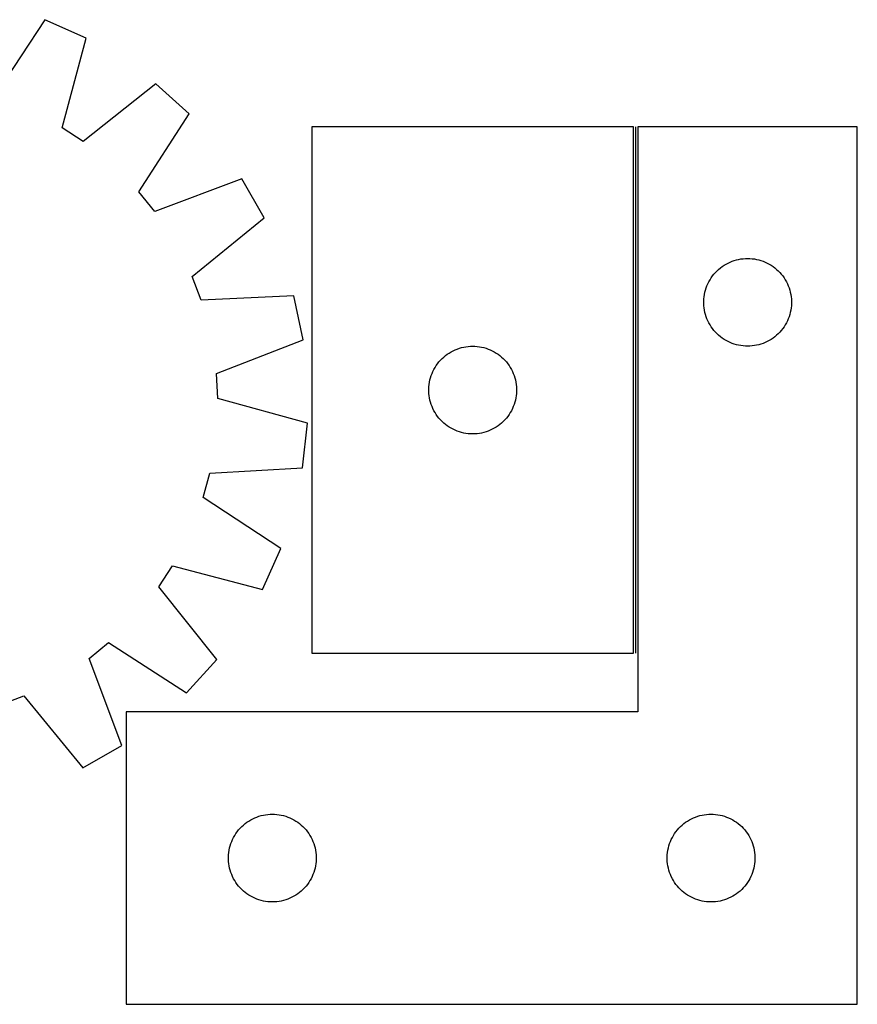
# Model space of a CAD drawing. Header units: millimetres. Extents: x 7 to 1493, y 7 to 2993.
# Tile 14 of 14: x 1207 to 1493, y 2646 to 2983. Entities that reach past the tile are written whole.
import ezdxf

# ---------------------------------------------------------------- set-up
doc = ezdxf.new("R2010")
doc.units = ezdxf.units.MM
doc.layers.add('COMMON', color=5, linetype='CONTINUOUS', true_color=0x0000ff)
doc.layers.add('CUT', color=7, linetype='CONTINUOUS', true_color=0x000000)

msp = doc.modelspace()

# ---------------------------------------------------------------- linework, layer by layer
at = {"layer": 'COMMON'}
msp.add_line((1417.340943, 2765.932404), (1417.340943, 2945.932404), dxfattribs=at)
at = {"layer": 'CUT'}
for p, q in [((1215.345602, 2982.555689), (1197.846805, 2956.045939)), ((1229.389171, 2976.270093), (1215.345602, 2982.555689)), ((1221.277169, 2945.559017), (1229.389171, 2976.270093)), ((1253.293364, 2960.679859), (1228.459056, 2940.875015)), ((1264.707235, 2950.362201), (1253.293364, 2960.679859)), ((1247.502019, 2923.660978), (1264.707235, 2950.362201)), ((1228.459056, 2940.875015), (1221.277169, 2945.559017)), ((1416.590942, 2945.932404), (1306.590942, 2945.932404)), ((1306.590942, 2945.932404), (1306.590942, 2765.932404)), ((1416.590942, 2765.932404), (1416.590942, 2945.932404)), ((1493.090943, 2945.932404), (1418.090943, 2945.932404)), ((1418.090943, 2945.932404), (1418.090943, 2745.932404)), ((1493.090943, 2645.932404), (1493.090943, 2945.932404)), ((1282.623827, 2928.148206), (1252.884963, 2916.986903)), ((1290.290732, 2914.808449), (1282.623827, 2928.148206)), ((1252.884963, 2916.986903), (1247.502019, 2923.660978)), ((1265.676467, 2894.730782), (1290.290732, 2914.808449)), ((1446.899627, 2898.157829), (1447.5405, 2898.589037)), ((1447.5405, 2898.589037), (1448.202722, 2898.986683)), ((1448.202722, 2898.986683), (1448.884536, 2899.34971)), ((1448.884536, 2899.34971), (1449.584134, 2899.677158)), ((1449.584134, 2899.677158), (1450.299662, 2899.968156)), ((1450.299662, 2899.968156), (1451.02922, 2900.221935)), ((1451.02922, 2900.221935), (1451.770876, 2900.43782)), ((1451.770876, 2900.43782), (1452.522662, 2900.615239)), ((1452.522662, 2900.615239), (1453.282584, 2900.753722)), ((1453.282584, 2900.753722), (1454.048628, 2900.852902)), ((1454.048628, 2900.852902), (1454.818762, 2900.912515)), ((1454.818762, 2900.912515), (1455.590943, 2900.932404)), ((1455.590943, 2900.932404), (1456.363124, 2900.912515)), ((1456.363124, 2900.912515), (1457.133258, 2900.852902)), ((1457.133258, 2900.852902), (1457.899302, 2900.753722)), ((1457.899302, 2900.753722), (1458.659224, 2900.615239)), ((1458.659224, 2900.615239), (1459.41101, 2900.43782)), ((1459.41101, 2900.43782), (1460.152665, 2900.221935)), ((1460.152665, 2900.221935), (1460.882224, 2899.968156)), ((1460.882224, 2899.968156), (1461.597752, 2899.677158)), ((1461.597752, 2899.677158), (1462.29735, 2899.34971)), ((1462.29735, 2899.34971), (1462.979164, 2898.986683)), ((1462.979164, 2898.986683), (1463.641386, 2898.589037)), ((1463.641386, 2898.589037), (1464.282259, 2898.157829)), ((1443.593354, 2894.935618), (1444.072736, 2895.541302)), ((1444.072736, 2895.541302), (1444.582662, 2896.121504)), ((1444.582662, 2896.121504), (1445.121781, 2896.674687)), ((1445.121781, 2896.674687), (1445.688661, 2897.199383)), ((1445.688661, 2897.199383), (1446.281801, 2897.694201)), ((1446.281801, 2897.694201), (1446.899627, 2898.157829)), ((1464.282259, 2898.157829), (1464.900085, 2897.694201)), ((1464.900085, 2897.694201), (1465.493225, 2897.199383)), ((1465.493225, 2897.199383), (1466.060105, 2896.674687)), ((1466.060105, 2896.674687), (1466.599223, 2896.121504)), ((1466.599223, 2896.121504), (1467.10915, 2895.541302)), ((1467.10915, 2895.541302), (1467.588532, 2894.935618)), ((1268.733548, 2886.719937), (1265.676467, 2894.730782)), ((1441.696083, 2891.583322), (1442.005409, 2892.29112)), ((1442.005409, 2892.29112), (1442.350761, 2892.982055)), ((1442.350761, 2892.982055), (1442.731224, 2893.654296)), ((1442.731224, 2893.654296), (1443.145788, 2894.30606)), ((1443.145788, 2894.30606), (1443.593354, 2894.935618)), ((1467.588532, 2894.935618), (1468.036098, 2894.30606)), ((1468.036098, 2894.30606), (1468.450662, 2893.654296)), ((1468.450662, 2893.654296), (1468.831125, 2892.982055)), ((1468.831125, 2892.982055), (1469.176477, 2892.29112)), ((1469.176477, 2892.29112), (1469.485802, 2891.583322)), ((1440.715103, 2887.858379), (1440.833974, 2888.621615)), ((1440.833974, 2888.621615), (1440.991977, 2889.37772)), ((1440.991977, 2889.37772), (1441.188695, 2890.124688)), ((1441.188695, 2890.124688), (1441.423605, 2890.86054)), ((1441.423605, 2890.86054), (1441.696083, 2891.583322)), ((1469.485802, 2891.583322), (1469.758281, 2890.86054)), ((1469.758281, 2890.86054), (1469.993191, 2890.124688)), ((1469.993191, 2890.124688), (1470.189909, 2889.37772)), ((1470.189909, 2889.37772), (1470.347912, 2888.621615)), ((1470.347912, 2888.621615), (1470.466783, 2887.858379)), ((1300.465922, 2888.145153), (1268.733548, 2886.719937)), ((1303.63537, 2873.089086), (1300.465922, 2888.145153)), ((1440.595916, 2886.318623), (1440.63568, 2887.090036)), ((1440.595916, 2885.546185), (1440.595916, 2886.318623)), ((1440.63568, 2884.774772), (1440.595916, 2885.546185)), ((1440.63568, 2887.090036), (1440.715103, 2887.858379)), ((1470.466783, 2887.858379), (1470.546206, 2887.090036)), ((1470.546206, 2887.090036), (1470.58597, 2886.318623)), ((1470.58597, 2885.546185), (1470.546206, 2884.774772)), ((1470.58597, 2886.318623), (1470.58597, 2885.546185)), ((1440.715103, 2884.006429), (1440.63568, 2884.774772)), ((1440.833974, 2883.243193), (1440.715103, 2884.006429)), ((1440.991977, 2882.487088), (1440.833974, 2883.243193)), ((1441.188695, 2881.740119), (1440.991977, 2882.487088)), ((1441.423605, 2881.004268), (1441.188695, 2881.740119)), ((1469.993191, 2881.740119), (1469.758281, 2881.004268)), ((1470.189909, 2882.487088), (1469.993191, 2881.740119)), ((1470.347912, 2883.243193), (1470.189909, 2882.487088)), ((1470.466783, 2884.006429), (1470.347912, 2883.243193)), ((1470.546206, 2884.774772), (1470.466783, 2884.006429)), ((1441.696083, 2880.281486), (1441.423605, 2881.004268)), ((1442.005409, 2879.573688), (1441.696083, 2880.281486)), ((1442.350761, 2878.882753), (1442.005409, 2879.573688)), ((1442.731224, 2878.210512), (1442.350761, 2878.882753)), ((1443.145788, 2877.558748), (1442.731224, 2878.210512)), ((1468.450662, 2878.210512), (1468.036098, 2877.558748)), ((1468.831125, 2878.882753), (1468.450662, 2878.210512)), ((1469.176477, 2879.573688), (1468.831125, 2878.882753)), ((1469.485802, 2880.281486), (1469.176477, 2879.573688)), ((1469.758281, 2881.004268), (1469.485802, 2880.281486)), ((1443.593354, 2876.92919), (1443.145788, 2877.558748)), ((1444.072736, 2876.323506), (1443.593354, 2876.92919)), ((1444.582662, 2875.743304), (1444.072736, 2876.323506)), ((1445.121781, 2875.190121), (1444.582662, 2875.743304)), ((1445.688661, 2874.665425), (1445.121781, 2875.190121)), ((1466.060105, 2875.190121), (1465.493225, 2874.665425)), ((1466.599223, 2875.743304), (1466.060105, 2875.190121)), ((1467.10915, 2876.323506), (1466.599223, 2875.743304)), ((1467.588532, 2876.92919), (1467.10915, 2876.323506)), ((1468.036098, 2877.558748), (1467.588532, 2876.92919)), ((1274.021473, 2861.600316), (1303.63537, 2873.089086)), ((1446.281801, 2874.170607), (1445.688661, 2874.665425)), ((1446.899627, 2873.706979), (1446.281801, 2874.170607)), ((1447.5405, 2873.275771), (1446.899627, 2873.706979)), ((1448.202722, 2872.878125), (1447.5405, 2873.275771)), ((1448.884536, 2872.515098), (1448.202722, 2872.878125)), ((1449.584134, 2872.18765), (1448.884536, 2872.515098)), ((1450.299662, 2871.896652), (1449.584134, 2872.18765)), ((1451.02922, 2871.642873), (1450.299662, 2871.896652)), ((1451.770876, 2871.426988), (1451.02922, 2871.642873)), ((1452.522662, 2871.249569), (1451.770876, 2871.426988)), ((1459.41101, 2871.426988), (1458.659224, 2871.249569)), ((1460.152665, 2871.642873), (1459.41101, 2871.426988)), ((1460.882224, 2871.896652), (1460.152665, 2871.642873)), ((1461.597752, 2872.18765), (1460.882224, 2871.896652)), ((1462.29735, 2872.515098), (1461.597752, 2872.18765)), ((1462.979164, 2872.878125), (1462.29735, 2872.515098)), ((1463.641386, 2873.275771), (1462.979164, 2872.878125)), ((1464.282259, 2873.706979), (1463.641386, 2873.275771)), ((1464.900085, 2874.170607), (1464.282259, 2873.706979)), ((1465.493225, 2874.665425), (1464.900085, 2874.170607)), ((1352.2818, 2867.694201), (1352.899626, 2868.157829)), ((1352.899626, 2868.157829), (1353.540499, 2868.589037)), ((1353.540499, 2868.589037), (1354.202721, 2868.986683)), ((1354.202721, 2868.986683), (1354.884535, 2869.34971)), ((1354.884535, 2869.34971), (1355.584133, 2869.677158)), ((1355.584133, 2869.677158), (1356.299661, 2869.968156)), ((1356.299661, 2869.968156), (1357.029219, 2870.221935)), ((1357.029219, 2870.221935), (1357.770875, 2870.43782)), ((1357.770875, 2870.43782), (1358.522661, 2870.615239)), ((1358.522661, 2870.615239), (1359.282583, 2870.753722)), ((1359.282583, 2870.753722), (1360.048627, 2870.852902)), ((1360.048627, 2870.852902), (1360.818761, 2870.912515)), ((1360.818761, 2870.912515), (1361.590942, 2870.932404)), ((1361.590942, 2870.932404), (1362.363123, 2870.912515)), ((1362.363123, 2870.912515), (1363.133257, 2870.852902)), ((1363.133257, 2870.852902), (1363.899301, 2870.753722)), ((1363.899301, 2870.753722), (1364.659223, 2870.615239)), ((1364.659223, 2870.615239), (1365.411009, 2870.43782)), ((1365.411009, 2870.43782), (1366.152664, 2870.221935)), ((1366.152664, 2870.221935), (1366.882223, 2869.968156)), ((1366.882223, 2869.968156), (1367.597751, 2869.677158)), ((1367.597751, 2869.677158), (1368.297349, 2869.34971)), ((1368.297349, 2869.34971), (1368.979163, 2868.986683)), ((1368.979163, 2868.986683), (1369.641385, 2868.589037)), ((1369.641385, 2868.589037), (1370.282258, 2868.157829)), ((1370.282258, 2868.157829), (1370.900084, 2867.694201)), ((1453.282584, 2871.111086), (1452.522662, 2871.249569)), ((1454.048628, 2871.011906), (1453.282584, 2871.111086)), ((1454.818762, 2870.952293), (1454.048628, 2871.011906)), ((1455.590943, 2870.932404), (1454.818762, 2870.952293)), ((1456.363124, 2870.952293), (1455.590943, 2870.932404)), ((1457.133258, 2871.011906), (1456.363124, 2870.952293)), ((1457.899302, 2871.111086), (1457.133258, 2871.011906)), ((1458.659224, 2871.249569), (1457.899302, 2871.111086)), ((1349.145787, 2864.30606), (1349.593353, 2864.935618)), ((1349.593353, 2864.935618), (1350.072735, 2865.541302)), ((1350.072735, 2865.541302), (1350.582661, 2866.121504)), ((1350.582661, 2866.121504), (1351.12178, 2866.674687)), ((1351.12178, 2866.674687), (1351.68866, 2867.199383)), ((1351.68866, 2867.199383), (1352.2818, 2867.694201)), ((1370.900084, 2867.694201), (1371.493224, 2867.199383)), ((1371.493224, 2867.199383), (1372.060104, 2866.674687)), ((1372.060104, 2866.674687), (1372.599222, 2866.121504)), ((1372.599222, 2866.121504), (1373.109149, 2865.541302)), ((1373.109149, 2865.541302), (1373.588531, 2864.935618)), ((1373.588531, 2864.935618), (1374.036097, 2864.30606)), ((1274.453442, 2853.036861), (1274.021473, 2861.600316)), ((1347.423604, 2860.86054), (1347.696082, 2861.583322)), ((1347.696082, 2861.583322), (1348.005408, 2862.29112)), ((1348.005408, 2862.29112), (1348.35076, 2862.982055)), ((1348.35076, 2862.982055), (1348.731223, 2863.654296)), ((1348.731223, 2863.654296), (1349.145787, 2864.30606)), ((1374.036097, 2864.30606), (1374.450661, 2863.654296)), ((1374.450661, 2863.654296), (1374.831124, 2862.982055)), ((1374.831124, 2862.982055), (1375.176476, 2862.29112)), ((1375.176476, 2862.29112), (1375.485801, 2861.583322)), ((1375.485801, 2861.583322), (1375.75828, 2860.86054)), ((1346.715102, 2857.858379), (1346.833973, 2858.621615)), ((1346.833973, 2858.621615), (1346.991976, 2859.37772)), ((1346.991976, 2859.37772), (1347.188694, 2860.124688)), ((1347.188694, 2860.124688), (1347.423604, 2860.86054)), ((1375.75828, 2860.86054), (1375.99319, 2860.124688)), ((1375.99319, 2860.124688), (1376.189908, 2859.37772)), ((1376.189908, 2859.37772), (1376.347911, 2858.621615)), ((1376.347911, 2858.621615), (1376.466782, 2857.858379)), ((1346.595915, 2856.318623), (1346.635679, 2857.090036)), ((1346.595915, 2855.546185), (1346.595915, 2856.318623)), ((1346.635679, 2854.774772), (1346.595915, 2855.546185)), ((1346.635679, 2857.090036), (1346.715102, 2857.858379)), ((1346.715102, 2854.006429), (1346.635679, 2854.774772)), ((1376.466782, 2857.858379), (1376.546205, 2857.090036)), ((1376.546205, 2854.774772), (1376.466782, 2854.006429)), ((1376.546205, 2857.090036), (1376.585969, 2856.318623)), ((1376.585969, 2855.546185), (1376.546205, 2854.774772)), ((1376.585969, 2856.318623), (1376.585969, 2855.546185)), ((1305.073139, 2844.586479), (1274.453442, 2853.036861)), ((1346.833973, 2853.243193), (1346.715102, 2854.006429)), ((1346.991976, 2852.487088), (1346.833973, 2853.243193)), ((1347.188694, 2851.740119), (1346.991976, 2852.487088)), ((1347.423604, 2851.004268), (1347.188694, 2851.740119)), ((1375.99319, 2851.740119), (1375.75828, 2851.004268)), ((1376.189908, 2852.487088), (1375.99319, 2851.740119)), ((1376.347911, 2853.243193), (1376.189908, 2852.487088)), ((1376.466782, 2854.006429), (1376.347911, 2853.243193)), ((1347.696082, 2850.281486), (1347.423604, 2851.004268)), ((1348.005408, 2849.573688), (1347.696082, 2850.281486)), ((1348.35076, 2848.882753), (1348.005408, 2849.573688)), ((1348.731223, 2848.210512), (1348.35076, 2848.882753)), ((1349.145787, 2847.558748), (1348.731223, 2848.210512)), ((1374.450661, 2848.210512), (1374.036097, 2847.558748)), ((1374.831124, 2848.882753), (1374.450661, 2848.210512)), ((1375.176476, 2849.573688), (1374.831124, 2848.882753)), ((1375.485801, 2850.281486), (1375.176476, 2849.573688)), ((1375.75828, 2851.004268), (1375.485801, 2850.281486)), ((1303.434883, 2829.287895), (1305.073139, 2844.586479)), ((1349.593353, 2846.92919), (1349.145787, 2847.558748)), ((1350.072735, 2846.323506), (1349.593353, 2846.92919)), ((1350.582661, 2845.743304), (1350.072735, 2846.323506)), ((1351.12178, 2845.190121), (1350.582661, 2845.743304)), ((1351.68866, 2844.665425), (1351.12178, 2845.190121)), ((1352.2818, 2844.170607), (1351.68866, 2844.665425)), ((1371.493224, 2844.665425), (1370.900084, 2844.170607)), ((1372.060104, 2845.190121), (1371.493224, 2844.665425)), ((1372.599222, 2845.743304), (1372.060104, 2845.190121)), ((1373.109149, 2846.323506), (1372.599222, 2845.743304)), ((1373.588531, 2846.92919), (1373.109149, 2846.323506)), ((1374.036097, 2847.558748), (1373.588531, 2846.92919)), ((1352.899626, 2843.706979), (1352.2818, 2844.170607)), ((1353.540499, 2843.275771), (1352.899626, 2843.706979)), ((1354.202721, 2842.878125), (1353.540499, 2843.275771)), ((1354.884535, 2842.515098), (1354.202721, 2842.878125)), ((1355.584133, 2842.18765), (1354.884535, 2842.515098)), ((1356.299661, 2841.896652), (1355.584133, 2842.18765)), ((1357.029219, 2841.642873), (1356.299661, 2841.896652)), ((1357.770875, 2841.426988), (1357.029219, 2841.642873)), ((1358.522661, 2841.249569), (1357.770875, 2841.426988)), ((1359.282583, 2841.111086), (1358.522661, 2841.249569)), ((1360.048627, 2841.011906), (1359.282583, 2841.111086)), ((1363.899301, 2841.111086), (1363.133257, 2841.011906)), ((1364.659223, 2841.249569), (1363.899301, 2841.111086)), ((1365.411009, 2841.426988), (1364.659223, 2841.249569)), ((1366.152664, 2841.642873), (1365.411009, 2841.426988)), ((1366.882223, 2841.896652), (1366.152664, 2841.642873)), ((1367.597751, 2842.18765), (1366.882223, 2841.896652)), ((1368.297349, 2842.515098), (1367.597751, 2842.18765)), ((1368.979163, 2842.878125), (1368.297349, 2842.515098)), ((1369.641385, 2843.275771), (1368.979163, 2842.878125)), ((1370.282258, 2843.706979), (1369.641385, 2843.275771)), ((1370.900084, 2844.170607), (1370.282258, 2843.706979)), ((1360.818761, 2840.952293), (1360.048627, 2841.011906)), ((1361.590942, 2840.932404), (1360.818761, 2840.952293)), ((1362.363123, 2840.952293), (1361.590942, 2840.932404)), ((1363.133257, 2841.011906), (1362.363123, 2840.952293)), ((1271.720167, 2827.512623), (1303.434883, 2829.287895)), ((1269.484742, 2819.234807), (1271.720167, 2827.512623)), ((1295.994492, 2801.736009), (1269.484742, 2819.234807)), ((1289.708895, 2787.692441), (1295.994492, 2801.736009)), ((1254.313818, 2788.622556), (1258.99782, 2795.804442)), ((1258.99782, 2795.804442), (1289.708895, 2787.692441)), ((1274.118662, 2763.788247), (1254.313818, 2788.622556)), ((1230.425705, 2764.196648), (1237.099781, 2769.579592)), ((1237.099781, 2769.579592), (1263.801003, 2752.374376)), ((1241.587009, 2734.457784), (1230.425705, 2764.196648)), ((1263.801003, 2752.374376), (1274.118662, 2763.788247)), ((1306.590942, 2765.932404), (1416.590942, 2765.932404)), ((1200.15874, 2748.348063), (1208.169585, 2751.405144)), ((1208.169585, 2751.405144), (1228.247252, 2726.790879)), ((1418.090943, 2745.932404), (1243.090943, 2745.932404)), ((1243.090943, 2745.932404), (1243.090943, 2645.932404)), ((1228.247252, 2726.790879), (1241.587009, 2734.457784)), ((1287.084134, 2709.677158), (1287.799662, 2709.968156)), ((1287.799662, 2709.968156), (1288.52922, 2710.221935)), ((1288.52922, 2710.221935), (1289.270876, 2710.43782)), ((1289.270876, 2710.43782), (1290.022662, 2710.615239)), ((1290.022662, 2710.615239), (1290.782584, 2710.753722)), ((1290.782584, 2710.753722), (1291.548628, 2710.852902)), ((1291.548628, 2710.852902), (1292.318762, 2710.912515)), ((1292.318762, 2710.912515), (1293.090943, 2710.932404)), ((1293.090943, 2710.932404), (1293.863124, 2710.912515)), ((1293.863124, 2710.912515), (1294.633258, 2710.852902)), ((1294.633258, 2710.852902), (1295.399302, 2710.753722)), ((1295.399302, 2710.753722), (1296.159224, 2710.615239)), ((1296.159224, 2710.615239), (1296.91101, 2710.43782)), ((1296.91101, 2710.43782), (1297.652665, 2710.221935)), ((1297.652665, 2710.221935), (1298.382224, 2709.968156)), ((1298.382224, 2709.968156), (1299.097752, 2709.677158)), ((1437.084134, 2709.677158), (1437.799662, 2709.968156)), ((1437.799662, 2709.968156), (1438.52922, 2710.221935)), ((1438.52922, 2710.221935), (1439.270876, 2710.43782)), ((1439.270876, 2710.43782), (1440.022662, 2710.615239)), ((1440.022662, 2710.615239), (1440.782584, 2710.753722)), ((1440.782584, 2710.753722), (1441.548628, 2710.852902)), ((1441.548628, 2710.852902), (1442.318762, 2710.912515)), ((1442.318762, 2710.912515), (1443.090943, 2710.932404)), ((1443.090943, 2710.932404), (1443.863124, 2710.912515)), ((1443.863124, 2710.912515), (1444.633258, 2710.852902)), ((1444.633258, 2710.852902), (1445.399302, 2710.753722)), ((1445.399302, 2710.753722), (1446.159224, 2710.615239)), ((1446.159224, 2710.615239), (1446.91101, 2710.43782)), ((1446.91101, 2710.43782), (1447.652665, 2710.221935)), ((1447.652665, 2710.221935), (1448.382224, 2709.968156)), ((1448.382224, 2709.968156), (1449.097752, 2709.677158)), ((1282.082662, 2706.121504), (1282.621781, 2706.674687)), ((1282.621781, 2706.674687), (1283.188661, 2707.199383)), ((1283.188661, 2707.199383), (1283.781801, 2707.694201)), ((1283.781801, 2707.694201), (1284.399627, 2708.157829)), ((1284.399627, 2708.157829), (1285.0405, 2708.589037)), ((1285.0405, 2708.589037), (1285.702722, 2708.986683)), ((1285.702722, 2708.986683), (1286.384536, 2709.34971)), ((1286.384536, 2709.34971), (1287.084134, 2709.677158)), ((1299.097752, 2709.677158), (1299.79735, 2709.34971)), ((1299.79735, 2709.34971), (1300.479164, 2708.986683)), ((1300.479164, 2708.986683), (1301.141386, 2708.589037)), ((1301.141386, 2708.589037), (1301.782259, 2708.157829)), ((1301.782259, 2708.157829), (1302.400085, 2707.694201)), ((1302.400085, 2707.694201), (1302.993225, 2707.199383)), ((1302.993225, 2707.199383), (1303.560105, 2706.674687)), ((1303.560105, 2706.674687), (1304.099223, 2706.121504)), ((1432.082662, 2706.121504), (1432.621781, 2706.674687)), ((1432.621781, 2706.674687), (1433.188661, 2707.199383)), ((1433.188661, 2707.199383), (1433.781801, 2707.694201)), ((1433.781801, 2707.694201), (1434.399627, 2708.157829)), ((1434.399627, 2708.157829), (1435.0405, 2708.589037)), ((1435.0405, 2708.589037), (1435.702722, 2708.986683)), ((1435.702722, 2708.986683), (1436.384536, 2709.34971)), ((1436.384536, 2709.34971), (1437.084134, 2709.677158)), ((1449.097752, 2709.677158), (1449.79735, 2709.34971)), ((1449.79735, 2709.34971), (1450.479164, 2708.986683)), ((1450.479164, 2708.986683), (1451.141386, 2708.589037)), ((1451.141386, 2708.589037), (1451.782259, 2708.157829)), ((1451.782259, 2708.157829), (1452.400085, 2707.694201)), ((1452.400085, 2707.694201), (1452.993225, 2707.199383)), ((1452.993225, 2707.199383), (1453.560105, 2706.674687)), ((1453.560105, 2706.674687), (1454.099223, 2706.121504)), ((1279.850761, 2702.982055), (1280.231224, 2703.654296)), ((1280.231224, 2703.654296), (1280.645788, 2704.30606)), ((1280.645788, 2704.30606), (1281.093354, 2704.935618)), ((1281.093354, 2704.935618), (1281.572736, 2705.541302)), ((1281.572736, 2705.541302), (1282.082662, 2706.121504)), ((1304.099223, 2706.121504), (1304.60915, 2705.541302)), ((1304.60915, 2705.541302), (1305.088532, 2704.935618)), ((1305.088532, 2704.935618), (1305.536098, 2704.30606)), ((1305.536098, 2704.30606), (1305.950662, 2703.654296)), ((1305.950662, 2703.654296), (1306.331125, 2702.982055)), ((1429.850761, 2702.982055), (1430.231224, 2703.654296)), ((1430.231224, 2703.654296), (1430.645788, 2704.30606)), ((1430.645788, 2704.30606), (1431.093354, 2704.935618)), ((1431.093354, 2704.935618), (1431.572736, 2705.541302)), ((1431.572736, 2705.541302), (1432.082662, 2706.121504)), ((1454.099223, 2706.121504), (1454.60915, 2705.541302)), ((1454.60915, 2705.541302), (1455.088532, 2704.935618)), ((1455.088532, 2704.935618), (1455.536098, 2704.30606)), ((1455.536098, 2704.30606), (1455.950662, 2703.654296)), ((1455.950662, 2703.654296), (1456.331125, 2702.982055)), ((1278.491977, 2699.37772), (1278.688695, 2700.124688)), ((1278.688695, 2700.124688), (1278.923605, 2700.86054)), ((1278.923605, 2700.86054), (1279.196083, 2701.583322)), ((1279.196083, 2701.583322), (1279.505409, 2702.29112)), ((1279.505409, 2702.29112), (1279.850761, 2702.982055)), ((1306.331125, 2702.982055), (1306.676477, 2702.29112)), ((1306.676477, 2702.29112), (1306.985802, 2701.583322)), ((1306.985802, 2701.583322), (1307.258281, 2700.86054)), ((1307.258281, 2700.86054), (1307.493191, 2700.124688)), ((1307.493191, 2700.124688), (1307.689909, 2699.37772)), ((1428.491977, 2699.37772), (1428.688695, 2700.124688)), ((1428.688695, 2700.124688), (1428.923605, 2700.86054)), ((1428.923605, 2700.86054), (1429.196083, 2701.583322)), ((1429.196083, 2701.583322), (1429.505409, 2702.29112)), ((1429.505409, 2702.29112), (1429.850761, 2702.982055)), ((1456.331125, 2702.982055), (1456.676477, 2702.29112)), ((1456.676477, 2702.29112), (1456.985802, 2701.583322)), ((1456.985802, 2701.583322), (1457.258281, 2700.86054)), ((1457.258281, 2700.86054), (1457.493191, 2700.124688)), ((1457.493191, 2700.124688), (1457.689909, 2699.37772)), ((1278.095916, 2696.318623), (1278.13568, 2697.090036)), ((1278.13568, 2697.090036), (1278.215103, 2697.858379)), ((1278.215103, 2697.858379), (1278.333974, 2698.621615)), ((1278.333974, 2698.621615), (1278.491977, 2699.37772)), ((1307.689909, 2699.37772), (1307.847912, 2698.621615)), ((1307.847912, 2698.621615), (1307.966783, 2697.858379)), ((1307.966783, 2697.858379), (1308.046206, 2697.090036)), ((1308.046206, 2697.090036), (1308.08597, 2696.318623)), ((1428.095916, 2696.318623), (1428.13568, 2697.090036)), ((1428.13568, 2697.090036), (1428.215103, 2697.858379)), ((1428.215103, 2697.858379), (1428.333974, 2698.621615)), ((1428.333974, 2698.621615), (1428.491977, 2699.37772)), ((1457.689909, 2699.37772), (1457.847912, 2698.621615)), ((1457.847912, 2698.621615), (1457.966783, 2697.858379)), ((1457.966783, 2697.858379), (1458.046206, 2697.090036)), ((1458.046206, 2697.090036), (1458.08597, 2696.318623)), ((1278.095916, 2695.546185), (1278.095916, 2696.318623)), ((1278.13568, 2694.774772), (1278.095916, 2695.546185)), ((1278.215103, 2694.006429), (1278.13568, 2694.774772)), ((1278.333974, 2693.243193), (1278.215103, 2694.006429)), ((1278.491977, 2692.487088), (1278.333974, 2693.243193)), ((1307.847912, 2693.243193), (1307.689909, 2692.487088)), ((1307.966783, 2694.006429), (1307.847912, 2693.243193)), ((1308.046206, 2694.774772), (1307.966783, 2694.006429)), ((1308.08597, 2695.546185), (1308.046206, 2694.774772)), ((1308.08597, 2696.318623), (1308.08597, 2695.546185)), ((1428.095916, 2695.546185), (1428.095916, 2696.318623)), ((1428.13568, 2694.774772), (1428.095916, 2695.546185)), ((1428.215103, 2694.006429), (1428.13568, 2694.774772)), ((1428.333974, 2693.243193), (1428.215103, 2694.006429)), ((1428.491977, 2692.487088), (1428.333974, 2693.243193)), ((1457.847912, 2693.243193), (1457.689909, 2692.487088)), ((1457.966783, 2694.006429), (1457.847912, 2693.243193)), ((1458.046206, 2694.774772), (1457.966783, 2694.006429)), ((1458.08597, 2695.546185), (1458.046206, 2694.774772)), ((1458.08597, 2696.318623), (1458.08597, 2695.546185)), ((1278.688695, 2691.740119), (1278.491977, 2692.487088)), ((1278.923605, 2691.004268), (1278.688695, 2691.740119)), ((1279.196083, 2690.281486), (1278.923605, 2691.004268)), ((1279.505409, 2689.573688), (1279.196083, 2690.281486)), ((1306.985802, 2690.281486), (1306.676477, 2689.573688)), ((1307.258281, 2691.004268), (1306.985802, 2690.281486)), ((1307.493191, 2691.740119), (1307.258281, 2691.004268)), ((1307.689909, 2692.487088), (1307.493191, 2691.740119)), ((1428.688695, 2691.740119), (1428.491977, 2692.487088)), ((1428.923605, 2691.004268), (1428.688695, 2691.740119)), ((1429.196083, 2690.281486), (1428.923605, 2691.004268)), ((1429.505409, 2689.573688), (1429.196083, 2690.281486)), ((1456.985802, 2690.281486), (1456.676477, 2689.573688)), ((1457.258281, 2691.004268), (1456.985802, 2690.281486)), ((1457.493191, 2691.740119), (1457.258281, 2691.004268)), ((1457.689909, 2692.487088), (1457.493191, 2691.740119)), ((1279.850761, 2688.882753), (1279.505409, 2689.573688)), ((1280.231224, 2688.210512), (1279.850761, 2688.882753)), ((1280.645788, 2687.558748), (1280.231224, 2688.210512)), ((1281.093354, 2686.92919), (1280.645788, 2687.558748)), ((1281.572736, 2686.323506), (1281.093354, 2686.92919)), ((1282.082662, 2685.743304), (1281.572736, 2686.323506)), ((1304.60915, 2686.323506), (1304.099223, 2685.743304)), ((1305.088532, 2686.92919), (1304.60915, 2686.323506)), ((1305.536098, 2687.558748), (1305.088532, 2686.92919)), ((1305.950662, 2688.210512), (1305.536098, 2687.558748)), ((1306.331125, 2688.882753), (1305.950662, 2688.210512)), ((1306.676477, 2689.573688), (1306.331125, 2688.882753)), ((1429.850761, 2688.882753), (1429.505409, 2689.573688)), ((1430.231224, 2688.210512), (1429.850761, 2688.882753)), ((1430.645788, 2687.558748), (1430.231224, 2688.210512)), ((1431.093354, 2686.92919), (1430.645788, 2687.558748)), ((1431.572736, 2686.323506), (1431.093354, 2686.92919)), ((1432.082662, 2685.743304), (1431.572736, 2686.323506)), ((1454.60915, 2686.323506), (1454.099223, 2685.743304)), ((1455.088532, 2686.92919), (1454.60915, 2686.323506)), ((1455.536098, 2687.558748), (1455.088532, 2686.92919)), ((1455.950662, 2688.210512), (1455.536098, 2687.558748)), ((1456.331125, 2688.882753), (1455.950662, 2688.210512)), ((1456.676477, 2689.573688), (1456.331125, 2688.882753)), ((1282.621781, 2685.190121), (1282.082662, 2685.743304)), ((1283.188661, 2684.665425), (1282.621781, 2685.190121)), ((1283.781801, 2684.170607), (1283.188661, 2684.665425)), ((1284.399627, 2683.706979), (1283.781801, 2684.170607)), ((1285.0405, 2683.275771), (1284.399627, 2683.706979)), ((1285.702722, 2682.878125), (1285.0405, 2683.275771)), ((1301.141386, 2683.275771), (1300.479164, 2682.878125)), ((1301.782259, 2683.706979), (1301.141386, 2683.275771)), ((1302.400085, 2684.170607), (1301.782259, 2683.706979)), ((1302.993225, 2684.665425), (1302.400085, 2684.170607)), ((1303.560105, 2685.190121), (1302.993225, 2684.665425)), ((1304.099223, 2685.743304), (1303.560105, 2685.190121)), ((1432.621781, 2685.190121), (1432.082662, 2685.743304)), ((1433.188661, 2684.665425), (1432.621781, 2685.190121)), ((1433.781801, 2684.170607), (1433.188661, 2684.665425)), ((1434.399627, 2683.706979), (1433.781801, 2684.170607)), ((1435.0405, 2683.275771), (1434.399627, 2683.706979)), ((1435.702722, 2682.878125), (1435.0405, 2683.275771)), ((1451.141386, 2683.275771), (1450.479164, 2682.878125)), ((1451.782259, 2683.706979), (1451.141386, 2683.275771)), ((1452.400085, 2684.170607), (1451.782259, 2683.706979)), ((1452.993225, 2684.665425), (1452.400085, 2684.170607)), ((1453.560105, 2685.190121), (1452.993225, 2684.665425)), ((1454.099223, 2685.743304), (1453.560105, 2685.190121)), ((1286.384536, 2682.515098), (1285.702722, 2682.878125)), ((1287.084134, 2682.18765), (1286.384536, 2682.515098)), ((1287.799662, 2681.896652), (1287.084134, 2682.18765)), ((1288.52922, 2681.642873), (1287.799662, 2681.896652)), ((1289.270876, 2681.426988), (1288.52922, 2681.642873)), ((1290.022662, 2681.249569), (1289.270876, 2681.426988)), ((1290.782584, 2681.111086), (1290.022662, 2681.249569)), ((1291.548628, 2681.011906), (1290.782584, 2681.111086)), ((1292.318762, 2680.952293), (1291.548628, 2681.011906)), ((1293.090943, 2680.932404), (1292.318762, 2680.952293)), ((1293.863124, 2680.952293), (1293.090943, 2680.932404)), ((1294.633258, 2681.011906), (1293.863124, 2680.952293)), ((1295.399302, 2681.111086), (1294.633258, 2681.011906)), ((1296.159224, 2681.249569), (1295.399302, 2681.111086)), ((1296.91101, 2681.426988), (1296.159224, 2681.249569)), ((1297.652665, 2681.642873), (1296.91101, 2681.426988)), ((1298.382224, 2681.896652), (1297.652665, 2681.642873)), ((1299.097752, 2682.18765), (1298.382224, 2681.896652)), ((1299.79735, 2682.515098), (1299.097752, 2682.18765)), ((1300.479164, 2682.878125), (1299.79735, 2682.515098)), ((1436.384536, 2682.515098), (1435.702722, 2682.878125)), ((1437.084134, 2682.18765), (1436.384536, 2682.515098)), ((1437.799662, 2681.896652), (1437.084134, 2682.18765)), ((1438.52922, 2681.642873), (1437.799662, 2681.896652)), ((1439.270876, 2681.426988), (1438.52922, 2681.642873)), ((1440.022662, 2681.249569), (1439.270876, 2681.426988)), ((1440.782584, 2681.111086), (1440.022662, 2681.249569)), ((1441.548628, 2681.011906), (1440.782584, 2681.111086)), ((1442.318762, 2680.952293), (1441.548628, 2681.011906)), ((1443.090943, 2680.932404), (1442.318762, 2680.952293)), ((1443.863124, 2680.952293), (1443.090943, 2680.932404)), ((1444.633258, 2681.011906), (1443.863124, 2680.952293)), ((1445.399302, 2681.111086), (1444.633258, 2681.011906)), ((1446.159224, 2681.249569), (1445.399302, 2681.111086)), ((1446.91101, 2681.426988), (1446.159224, 2681.249569)), ((1447.652665, 2681.642873), (1446.91101, 2681.426988)), ((1448.382224, 2681.896652), (1447.652665, 2681.642873)), ((1449.097752, 2682.18765), (1448.382224, 2681.896652)), ((1449.79735, 2682.515098), (1449.097752, 2682.18765)), ((1450.479164, 2682.878125), (1449.79735, 2682.515098)), ((1243.090943, 2645.932404), (1493.090943, 2645.932404))]:
    msp.add_line(p, q, dxfattribs=at)

doc.saveas('drawing.dxf')
